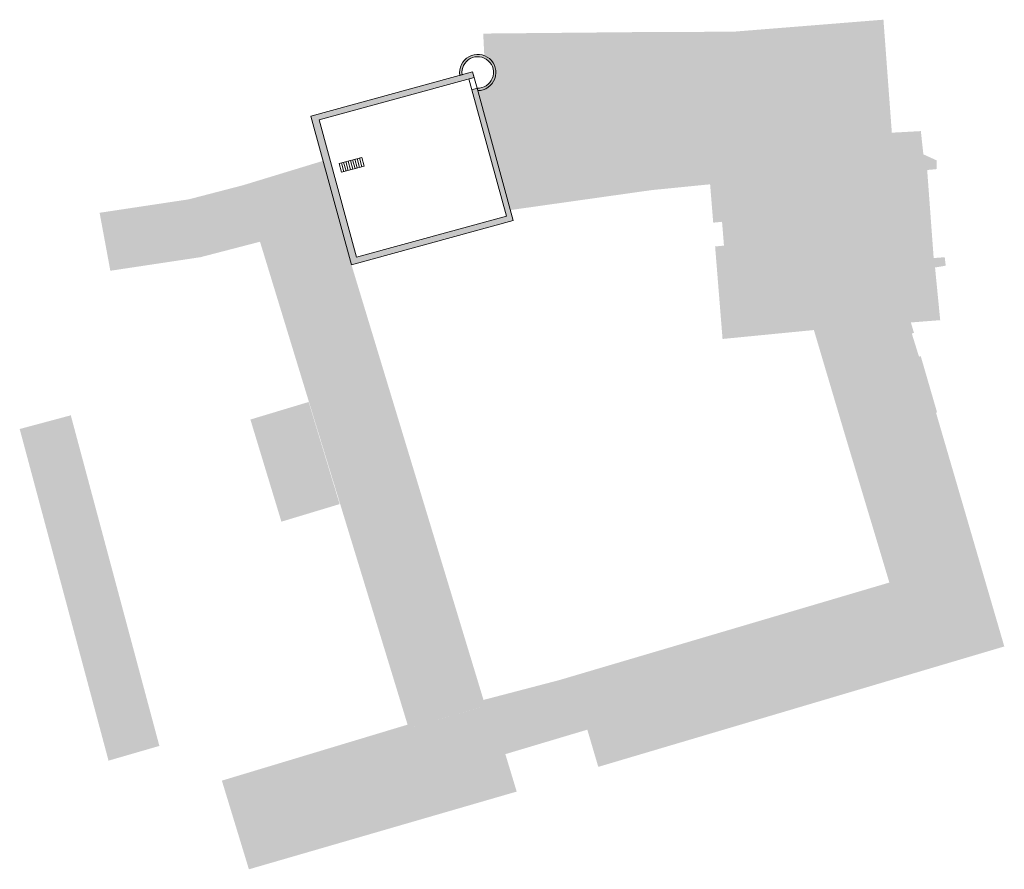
# Model space of a CAD drawing. Header units: centimetres. Extents: x 11704125 to 11712539, y 12092421 to 12099684.
import ezdxf

# ---------------------------------------------------------------- set-up
doc = ezdxf.new("R2010")
doc.units = ezdxf.units.CM
doc.header["$LTSCALE"] = 5
doc.layers.add('Bestaand-4 massa', color=7, linetype='Continuous', lineweight=9)

msp = doc.modelspace()

# ---------------------------------------------------------------- hatches: boundary and pattern name
at = {"layer": 'Bestaand-4 massa', "linetype": 'Continuous', "lineweight": 0, "true_color": 0x4c4c4c, "transparency": 33554477}
for points in [[(11709486.46328215, 12099578.64522917), (11710220.19132955, 12099581.0682318), (11711506.41753199, 12099684.08244613), (11711578.15048452, 12098718.07959943), (11709545.50521206, 12098686.92160041)], [(11708317.72219367, 12098056.67205146), (11708432.89283405, 12098072.94305174), (11708393.40999063, 12098669.26137103), (11709545.50521206, 12098686.92160041), (11709486.46328215, 12099578.64522917), (11708085.97846775, 12099565.35538206), (11708095.25024318, 12099375.62055571), (11708114.99455282, 12099367.8366205), (11708139.19126082, 12099350.978276), (11708152.70328761, 12099338.02040403), (11708171.90049686, 12099312.34667236), (11708186.16785755, 12099280.96298948), (11708192.10538103, 12099255.75066769), (11708193.77824097, 12099234.54686483), (11708192.32483443, 12099211.79018237), (11708184.84334269, 12099181.16044439), (11708175.60139962, 12099160.21981863), (11708168.15610466, 12099147.70600826), (11708152.70328761, 12099127.99098952), (11708133.8350484, 12099110.68705114), (11708104.69930728, 12099092.87143435), (11708073.24687467, 12099082.07686041), (11708057.77007208, 12099079.38527063), (11708039.03078181, 12099078.24598668)], [(11708393.40999063, 12098669.26137103), (11708432.89283405, 12098072.94305174), (11709524.6732324, 12098227.18686873), (11710025.09738412, 12098276.88387609), (11710051.63723158, 12097948.90115295), (11710127.12095131, 12097956.39742379), (11710143.47960057, 12097753.01849775), (11710067.8383648, 12097745.50658403), (11710131.43714562, 12096954.8146674), (11710911.97385026, 12097031.14564142), (11711174.74439691, 12096145.27786352), (11711951.33301565, 12096373.19489991), (11711825.20803896, 12096808.0078576), (11711810.1967308, 12096803.55512803), (11711748.83986522, 12097000.95415276), (11711767.06706606, 12097007.26070662), (11711740.88364755, 12097095.93819653), (11711991.51117793, 12097115.52874562), (11711947.4020895, 12097565.77773608), (11712038.60413186, 12097581.33400353), (11712030.13815251, 12097653.54985802), (11711935.70174393, 12097646.5772355), (11711880.13391345, 12098399.18163002), (11711962.5231943, 12098406.90014977), (11711962.51887737, 12098480.89697152), (11711847.63923801, 12098532.92320237), (11711826.04295852, 12098731.61485793), (11711578.15048452, 12098718.07959943)], [(11706717.53624611, 12098477.55247838), (11706032.92306698, 12098268.77549241), (11705569.50857301, 12098148.35081939), (11704807.60577349, 12098033.48747428), (11704899.34199943, 12097537.82545945), (11705435.95699172, 12097618.7247462), (11705629.76689724, 12097647.94324242), (11705670.69213693, 12097654.11307134), (11705822.95280236, 12097693.68011356), (11706178.44655751, 12097786.06008825), (11707449.8038114, 12093624.53047757), (11707871.28967056, 12093751.65270415), (11708145.40433997, 12093833.96028837), (11708159.77591112, 12093786.54531963), (11708189.23351009, 12093689.35823262), (11708205.17551645, 12093636.76205329), (11708275.20101487, 12093405.73255857), (11708975.67942937, 12093615.02946387), (11709069.36695287, 12093296.96604895), (11712539.29605494, 12094326.34132168), (11711955.71603175, 12096324.45913656), (11711964.3839981, 12096328.20193795), (11711951.33301565, 12096373.19489991), (11711174.74439691, 12096145.27786352), (11711557.11426929, 12094872.675514), (11708735.58269998, 12094038.58423772), (11708088.47950835, 12093869.3058913), (11706959.93241442, 12097589.0227391)], [(11707439.53846994, 12093657.99165341), (11705852.57122257, 12093179.35445693), (11706083.66693012, 12092421.34697571), (11708372.17097286, 12093085.80737554), (11708189.23351009, 12093689.35823262), (11708145.40433997, 12093833.96028837), (11707449.8038114, 12093624.53047757)]]:
    msp.add_hatch(color=251, dxfattribs=at).paths.add_polyline_path(points)
at = {"layer": 'Bestaand-4 massa', "linetype": 'Continuous', "lineweight": 0}
h = msp.add_hatch(color=7, dxfattribs=at)
edge = h.paths.add_edge_path()
edge.add_line((11707886.31478625, 12099207.91006917), (11707905.72892148, 12099213.20636009))
edge.add_arc((11708039.02620483, 12099233.00569677), 134.7597101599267, -92.33141324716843, 188.4486671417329, ccw=False)
edge.add_line((11708033.54423246, 12099098.35753502), (11708039.0307818, 12099078.24598668))
edge.add_arc((11708039.02620483, 12099233.00569677), 154.7597101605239, 270.0016945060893, 549.3322149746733)
at = {"layer": 'Bestaand-4 massa', "linetype": 'Continuous', "lineweight": 0, "transparency": 33554687}
msp.add_hatch(color=7, dxfattribs=at).paths.add_polyline_path([(11708033.54423246, 12099098.35753502), (11707989.44987399, 12099085.21025146), (11708284.34734127, 12098004.23124277), (11707004.13131084, 12097654.98073752), (11706684.09467603, 12098828.11012185), (11708008.68895621, 12099189.46727611), (11707995.5295551, 12099237.70450409), (11706613.05060135, 12098860.55606849), (11706959.93241442, 12097589.0227391), (11708342.41136814, 12097966.17117469)])

# ---------------------------------------------------------------- linework, layer by layer
at = {"layer": 'Bestaand-4 massa'}
for p, q in [((11707995.5295551, 12099237.7045041, 600), (11708033.54423247, 12099098.35753503, 600)), ((11707989.44987399, 12099085.21025146, 600), (11707964.31070647, 12099177.3606271, 600)), ((11707047.30934932, 12098507.39119508, 600), (11706854.36043742, 12098454.75359068, 600)), ((11706931.54000218, 12098475.80863244, 600), (11706952.0769426, 12098400.52822494, 600)), ((11706950.83489337, 12098481.07239288, 600), (11706971.37183379, 12098405.79198538, 600)), ((11706970.12978456, 12098486.33615332, 600), (11706990.66672499, 12098411.05574582, 600)), ((11706989.42467575, 12098491.59991376, 600), (11707009.96161617, 12098416.31950626, 600)), ((11707008.71956694, 12098496.8636742, 600), (11707029.25650737, 12098421.5832667, 600)), ((11707028.01445813, 12098502.12743464, 600), (11707048.55139855, 12098426.84702714, 600)), ((11707047.30934932, 12098507.39119508, 600), (11707067.84628974, 12098432.11078759, 600)), ((11706854.36043742, 12098454.75359068, 600), (11706874.89737784, 12098379.47318318, 600)), ((11706873.65532861, 12098460.01735112, 600), (11706894.19226903, 12098384.73694362, 600)), ((11706874.89737784, 12098379.47318318, 600), (11707067.84628974, 12098432.11078759, 600)), ((11706892.9502198, 12098465.28111156, 600), (11706913.48716022, 12098390.00070406, 600)), ((11706912.24511099, 12098470.544872, 600), (11706932.78205141, 12098395.2644645, 600))]:
    msp.add_line(p, q, dxfattribs=at)
at = {"layer": 'Bestaand-4 massa', "elevation": 600, "flags": 128}
msp.add_lwpolyline([(11707886.31478625, 12099207.91006917), (11707905.72892148, 12099213.20636009, -2.776849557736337), (11708033.54423246, 12099098.35753502), (11708039.0307818, 12099078.24598668, 2.72270428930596)], format="xyb", close=True, dxfattribs=at)
at = {"layer": 'Bestaand-4 massa', "flags": 128}
msp.add_lwpolyline([(11708033.54423246, 12099098.35753502), (11707989.44987399, 12099085.21025146), (11708284.34734127, 12098004.23124277), (11707004.13131084, 12097654.98073752), (11706684.09467603, 12098828.11012185), (11708008.68895621, 12099189.46727611), (11707995.5295551, 12099237.70450409), (11706613.05060135, 12098860.55606849), (11706959.93241442, 12097589.0227391), (11708342.41136814, 12097966.17117469)], close=True, dxfattribs=at)
at = {"layer": 'Bestaand-4 massa', "color": 251, "linetype": 'Continuous', "true_color": 0x4c4c4c, "transparency": 33554477}
for points in [[(11706594.25049542, 12096416.27098219, 600), (11706096.31722642, 12096266.09183746, 600), (11706859.26622473, 12095543.22571772, 600), (11706361.33295573, 12095393.046573, 600)], [(11704124.66504564, 12096185.11696183, 600), (11704561.38803948, 12096302.10951301, 600), (11704883.94450519, 12093350.1972991, 600), (11705318.43483166, 12093476.11983891, 600)]]:
    msp.add_solid(points, dxfattribs=at)

doc.saveas('drawing.dxf')
